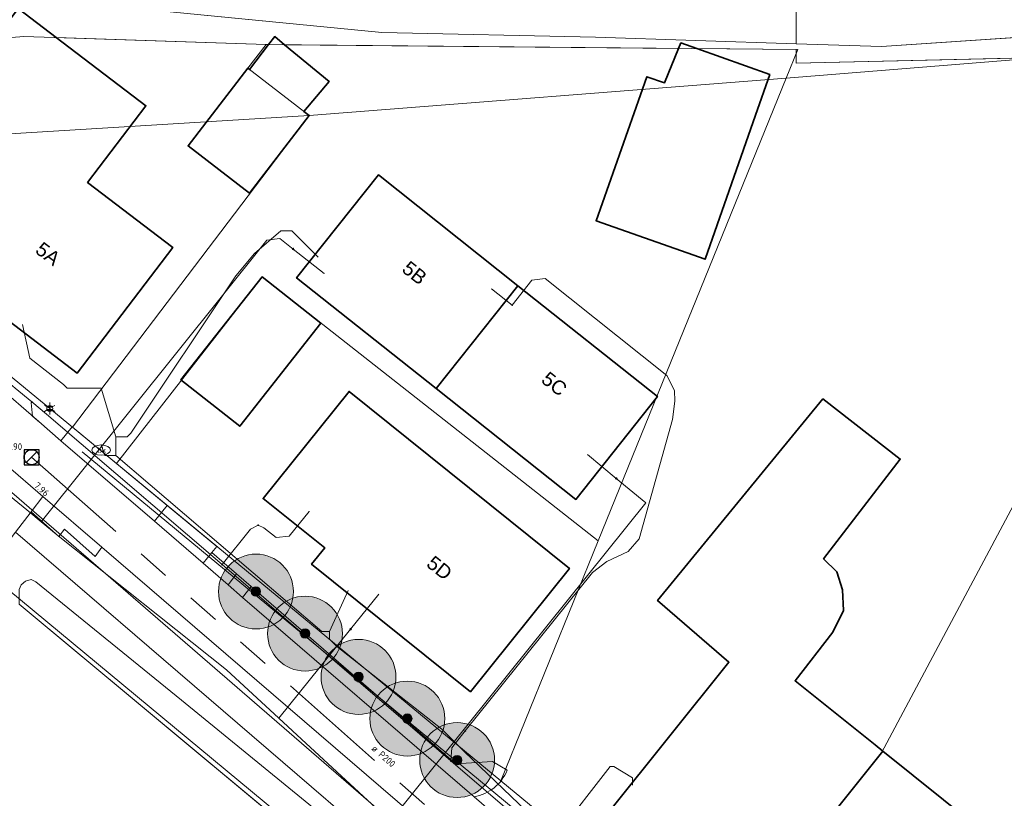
# Model space of a CAD drawing. Header units: metres. Extents: x 163628 to 167855, y 402678 to 405435.
# Tile 45 of 256: x 164012 to 164065, y 403156 to 403197. Entities that reach past the tile are written whole.
import ezdxf
from ezdxf.enums import TextEntityAlignment as Align

# ---------------------------------------------------------------- set-up
doc = ezdxf.new("R2010")
doc.units = ezdxf.units.M
doc.linetypes.add('X-CA190022.004-UO-WHM_Riolering gemeente_NLCS_v0.2$0$RI-GWA', pattern=[18.45, 6, -1.8, 1.75, -1.8, 1.75, -1.8, 1.75, -1.8])
doc.layers.get('0').update_dxf_attribs({"lineweight": 25})
for name, color, linetype, lineweight in [('X-CA190022.004-UO-BGT_Ondergrond$0$GE_201_SHDHek_Lijn_GEM', 253, 'X-CA190022.004-UO-BGT_Ondergrond$0$Hekwerk', 9), ('X-CA190022.004-UO-BGT_Ondergrond$0$GE_244_Taludlijn_Lijn_GEM', 253, 'Continuous', 9), ('X-CA190022.004-UO-BGT_Ondergrond$0$GE_314_WGDRijbaanLokaleweg_Vlak_GEM', 253, 'Continuous', 9), ('X-CA190022.004-UO-BGT_Ondergrond$0$GE_317_WGDVoetpad_Vlak_GEM', 253, 'Continuous', 9), ('X-CA190022.004-UO-BGT_Ondergrond$0$GE_322_WGDInrit_Vlak_GEM', 253, 'Continuous', 9), ('X-CA190022.004-UO-BGT_Ondergrond$0$GE_364_OWGBerm_halfverhard_Vlak_GEM', 253, 'Continuous', 9), ('X-CA190022.004-UO-BGT_Ondergrond$0$GE_367_OWGBerm_groenvoorziening_grasenk_GEM', 253, 'Continuous', 9), ('X-CA190022.004-UO-BGT_Ondergrond$0$GE_401_OTDErf_Vlak_GEM', 253, 'Continuous', 9), ('X-CA190022.004-UO-BGT_Ondergrond$0$GE_4502_GBKN_Huisnummer_Lijn_GEM', 7, 'Continuous', 9), ('X-CA190022.004-UO-BGT_Ondergrond$0$GE_478_BTDGroenvoorziening_bosplantsoen_GEM', 253, 'Continuous', 9), ('X-CA190022.004-UO-BGT_Ondergrond$0$GE_479_BTDGroenvoorziening_grasenkruida_GEM', 253, 'Continuous', 9), ('X-CA190022.004-UO-BGT_Ondergrond$0$GE_523_WTDGreppel_drogesloot_Vlak_GEM', 253, 'Continuous', 9), ('X-CA190022.004-UO-BGT_Ondergrond$0$GE_601_PNDgrondvlakpand_Vlak_MV_GEM', 34, 'Continuous', 35), ('X-CA190022.004-UO-BGT_Ondergrond$0$GE_861_PALLichtmast_Punt_GEM', 253, 'Continuous', 9), ('X-CA190022.004-UO-BGT_Ondergrond$0$GE_882_PutBrandkraan_Punt_GEM', 253, 'Continuous', 9), ('X-CA190022.004-UO-KAD_Percelen$0$B-WE-KG-GRENS_PERCEEL-GV', 150, 'Continuous', 9), ('X-CA190022.004-UO-WHM_Riolering gemeente_NLCS_v0.2$0$B-WE-RI-BOB-T18', 214, 'Continuous', 15), ('X-CA190022.004-UO-WHM_Riolering gemeente_NLCS_v0.2$0$B-WE-RI-DIAMETER-T18', 214, 'Continuous', 15), ('X-CA190022.004-UO-WHM_Riolering gemeente_NLCS_v0.2$0$B-WE-RI-GWA_TRANSPORTLEIDING-G', 214, 'X-CA190022.004-UO-WHM_Riolering gemeente_NLCS_v0.2$0$RI-GWA', 15), ('X-CA190022.004-UO-WHM_Riolering gemeente_NLCS_v0.2$0$B-WE-RI-PUT-S', 214, 'Continuous', 15), ('X-CA190022.004-UO-WHM_Riolering gemeente_NLCS_v0.2$0$B-WE-RI-PUTDEKSELHOOGTE-T18', 214, 'Continuous', 15)]:
    doc.layers.add(name, color=color, linetype=linetype, lineweight=lineweight)
doc.layers.add('X-CA190022.004-UO-DWM_Beplanting$0$B-WE-GR-BOOM-S AFKOMSTIG UIT BOMENBESTAND GEMEENTE', color=252, linetype='Continuous')
doc.layers.add('X-CA190022.004-UO-DWM_Beplanting$0$N-GV-GR-GRAS-A-200', color=7, linetype='Continuous')
for name, color, linetype, lineweight, transparency in [('X-CA190022.004-UO-KLIC$0$B-OI-KL-DATA_KPN_0000546663_VECT_19O042615-G', 42, 'X-CA190022.004-UO-KLIC$0$1-200 TELEFONIE-KPN', 0, 0.25), ('X-CA190022.004-UO-KLIC$0$B-OI-KL-WATER_BW_0000551269_VECT_19O042615-G', 42, 'X-CA190022.004-UO-KLIC$0$1-200 WATERLEIDING', 0, 0.25), ('X-CA190022.004-UO-KLIC$0$B-WE-KL-ET_LS-G', 42, 'X-CA190022.004-UO-KLIC$0$1-200 LAAGSPANNING', 0, 0.25), ('X-CA190022.004-UO-KLIC$0$B-WE-KL-ET_LS_HULPSTUK-S', 42, 'X-CA190022.004-UO-KLIC$0$1-200 LAAGSPANNING', 0, 0.25), ('X-CA190022.004-UO-KLIC$0$B-WE-KL-ET_LS_KABELBED-G', 42, 'X-CA190022.004-UO-KLIC$0$1-200 LAAGSPANNING', 0, 0.25), ('X-CA190022.004-UO-KLIC$0$B-WE-KL-GAS_LD-G', 42, 'X-CA190022.004-UO-KLIC$0$1-200 GASLEIDING LAGE DRUK', 0, 0.25), ('X-CA190022.004-UO-KLIC$0$B-WE-KL-GAS_LD_HULPSTUK-S', 42, 'X-CA190022.004-UO-KLIC$0$1-200 GASLEIDING LAGE DRUK', 0, 0.25)]:
    doc.layers.add(name, color=color, linetype=linetype, lineweight=lineweight, transparency=transparency)
doc.styles.add('X-CA190022.004-UO-BGT_Ondergrond$0$BGT_NAR', font='arial.ttf', dxfattribs={"height": 1})
doc.styles.add('X-CA190022.004-UO-BGT_Ondergrond$0$NLCS-ISO', font='NLCS-ISO.ttf')
doc.styles.add('X-CA190022.004-UO-KLIC$0$NLCS-ISO', font='NLCS-ISO.ttf')
doc.styles.add('X-CA190022.004-UO-WHM_Riolering gemeente_NLCS_v0.2$0$NLCS-ISO-M200-T18', font='NLCS-ISO.ttf', dxfattribs={"height": 0.36})
doc.linetypes.add('X-CA190022.004-UO-BGT_Ondergrond$0$Hekwerk', pattern='A,5,-1.5,[2,dgnlstyle-Veghel.shx,S=0.007937,R=0,X=0,Y=0],-1.5', length=8)
doc.linetypes.add('X-CA190022.004-UO-KLIC$0$1-200 GASLEIDING LAGE DRUK', pattern='A,1.5,-0.6,["GAS LD",X-CA190022.004-UO-KLIC$0$NLCS-ISO,S=0.24,R=0,X=-0.5,Y=-0.12],-0.7', length=2.8)
doc.linetypes.add('X-CA190022.004-UO-KLIC$0$1-200 LAAGSPANNING', pattern='A,1.5,-0.6,["LS",X-CA190022.004-UO-KLIC$0$NLCS-ISO,S=0.24,R=0,X=-0.45,Y=-0.12],-0.05', length=2.15)
doc.linetypes.add('X-CA190022.004-UO-KLIC$0$1-200 TELEFONIE-KPN', pattern='A,1.5,-0.6,["KPN",X-CA190022.004-UO-KLIC$0$NLCS-ISO,S=0.24,R=0,X=-0.5,Y=-0.12],-0.3', length=2.4)
doc.linetypes.add('X-CA190022.004-UO-KLIC$0$1-200 WATERLEIDING', pattern='A,1.5,-0.6,["WATER",X-CA190022.004-UO-KLIC$0$NLCS-ISO,S=0.24,R=0,X=-0.5,Y=-0.12],-0.65', length=2.75)

# ---------------------------------------------------------------- blocks, each defined once
blk = doc.blocks.new('X-CA190022.004-UO-BGT_Ondergrond$0$SKL-WATER_BRANDKRAAN_BRANDPUT-SO')
at = {"color": 0, "linetype": 'ByBlock', "lineweight": 18}
blk.add_ellipse((0, 0), major_axis=(2.5, 0), ratio=0.54, dxfattribs=at)
at = {"color": 0, "linetype": 'ByBlock', "lineweight": 18, "style": 'X-CA190022.004-UO-BGT_Ondergrond$0$NLCS-ISO'}
blk.add_text('bk', height=1.5, dxfattribs=at).set_placement((0.16, 0), align=Align.MIDDLE_CENTER)
blk = doc.blocks.new('X-CA190022.004-UO-BGT_Ondergrond$0$IMGEOBrandkraanput')
at = {"xscale": 5, "yscale": 5, "zscale": 5}
blk.add_blockref('X-CA190022.004-UO-BGT_Ondergrond$0$SKL-WATER_BRANDKRAAN_BRANDPUT-SO', (0, 0), dxfattribs=at)
blk = doc.blocks.new('X-CA190022.004-UO-BGT_Ondergrond$0$N-SIE-WEG_LICHTMAST-SO')
h = blk.add_hatch(color=256)
h.paths.add_polyline_path([(1.16, 0.5, 0.658505), (-1.16, 0.5)])
h.paths.add_polyline_path([(-1.16, -0.5, 0.658505), (1.16, -0.5)])
at = {"flags": 128}
for points in [[(-2.19, 1.27), (-1.1, 0.63)], [(-1.16, 0.5), (1.16, 0.5)], [(0, 1.27), (0, 2.53)], [(1.1, 0.63), (2.19, 1.27)], [(-2.19, -1.27), (-1.1, -0.63)], [(-1.16, -0.5), (1.16, -0.5)], [(0, -1.27), (0, -2.53)], [(2.19, -1.27), (1.1, -0.63)]]:
    blk.add_lwpolyline(points, dxfattribs=at)
at = {"ltscale": 0.5}
blk.add_circle((0, 0), 1.27, dxfattribs=at)
at = {"style": 'X-CA190022.004-UO-BGT_Ondergrond$0$NLCS-ISO'}
blk.add_attdef('TYPE', text='', height=1.8, dxfattribs=at).set_placement((0, 2.53), align=Align.BOTTOM_CENTER)
blk = doc.blocks.new('X-CA190022.004-UO-BGT_Ondergrond$0$IMGEOLichtmastpaal')
at = {"xscale": 5, "yscale": 5, "zscale": 5}
blk.add_blockref('X-CA190022.004-UO-BGT_Ondergrond$0$N-SIE-WEG_LICHTMAST-SO', (0, 6.4), dxfattribs=at)
blk = doc.blocks.new('X-CA190022.004-UO-KLIC$0$SKL-WTB_HULP_MOF-SO')
at = {"linetype": 'ByBlock', "lineweight": 18}
h = blk.add_hatch(color=0, dxfattribs=at)
h.dxf.hatch_style = 1
h.paths.add_polyline_path([(-0.5625, 0, 1), (0.5625, 0, 1)])
at = {"color": 0, "linetype": 'ByBlock', "lineweight": 18}
blk.add_circle((0, 0), 0.5625, dxfattribs=at)
at = {"color": 0, "linetype": 'ByBlock', "lineweight": 18, "style": 'X-CA190022.004-UO-KLIC$0$NLCS-ISO', "flags": 1}
for tag, p in [('TYPE', (1.5, 0)), ('OMSCHRIJVING', (1.5, -3)), ('LABEL', (1.5, -1.5))]:
    blk.add_attdef(tag, p, '', height=1, dxfattribs=at)
blk = doc.blocks.new('X-CA190022.004-UO-KLIC$0$SKL-WTB_HULP_OVERIG-SO')
at = {"color": 0, "linetype": 'ByBlock', "lineweight": 18}
for points in [[(-0.1, 0.1), (0.1, -0.1)], [(0.1, 0.1), (-0.1, -0.1)]]:
    blk.add_lwpolyline(points, dxfattribs=at)
at = {"color": 0, "linetype": 'ByBlock', "lineweight": 18, "style": 'X-CA190022.004-UO-KLIC$0$NLCS-ISO', "flags": 1}
for tag, p in [('TYPE', (1.5, 0)), ('LABEL', (1.5, -1.5)), ('OMSCHRIJVING', (1.5, -3))]:
    blk.add_attdef(tag, p, '', height=1, dxfattribs=at)
blk = doc.blocks.new('X-CA190022.004-UO-KLIC$0$SKL-WTB_HULP_VERLOOP-SO')
at = {"color": 0, "linetype": 'ByBlock', "lineweight": 18}
for points in [[(0.44, 0.72), (-0.88, 0)], [(0.44, -0.72), (-0.88, 0)], [(0.44, -0.72), (0.44, 0.72)]]:
    blk.add_lwpolyline(points, dxfattribs=at)
blk.add_circle((0, 0), 1, dxfattribs=at)
at = {"color": 0, "linetype": 'ByBlock', "lineweight": 18, "style": 'X-CA190022.004-UO-KLIC$0$NLCS-ISO', "flags": 1}
for tag, p in [('TYPE', (1.5, 0)), ('OMSCHRIJVING', (1.5, -3)), ('LABEL', (1.5, -1.5))]:
    blk.add_attdef(tag, p, '', height=1, dxfattribs=at)
blk = doc.blocks.new('X-CA190022.004-UO-WHM_Riolering gemeente_NLCS_v0.2$0$B-SRI-PUT_BETON-SO')
blk.add_line((-1.41, -1.41), (1.41, 1.41))
at = {"lineweight": -3, "flags": 128}
blk.add_lwpolyline([(2, -2), (2, 2), (-2, 2), (-2, -2)], close=True, dxfattribs=at)
at = {"lineweight": -3}
blk.add_circle((0, 0), 2, dxfattribs=at)
blk = doc.blocks.new('X-CA190022.004-UO-DWM_Beplanting$0$SGR-BOOM_01-SO')
at = {"linetype": 'ByBlock', "lineweight": 18}
h = blk.add_hatch(color=0, dxfattribs=at)
h.dxf.hatch_style = 1
edge = h.paths.add_edge_path()
edge.add_arc((0, 0), 0.25, 0, 360)
at = {"color": 0, "linetype": 'ByBlock', "lineweight": 18}
for radius in [2, 0.25]:
    blk.add_circle((0, 0), radius, dxfattribs=at)
blk = doc.blocks.new('X-CA190022.004-UO-DWM_Beplanting$0$IMGEOBoom')
at = {"transparency": 33554457}
h = blk.add_hatch(color=256, dxfattribs=at)
h.dxf.hatch_style = 1
edge = h.paths.add_edge_path()
edge.add_arc((0, 0), 100, 0, 360)
edge = h.paths.add_edge_path(flags=17)
edge.add_arc((0, 0), 12.5, 0, 360)
h = blk.add_hatch()
h.set_pattern_fill('ANGLE', color=256)
h.set_pattern_definition([(0, (0, 0), (0, 6.985), [5.08, -1.905]), (90, (0, 0), (-6.985, 4e-16), [5.08, -1.905])])
edge = h.paths.add_edge_path(flags=17)
edge.add_arc((0, 0), 12.5, 0, 360)
at = {"layer": 'X-CA190022.004-UO-DWM_Beplanting$0$N-GV-GR-GRAS-A-200'}
h = blk.add_hatch(color=256, dxfattribs=at)
h.dxf.hatch_style = 1
edge = h.paths.add_edge_path(flags=17)
edge.add_arc((0, 0), 12.5, 0, 360)
at = {"xscale": 50, "yscale": 50, "zscale": 50}
blk.add_blockref('X-CA190022.004-UO-DWM_Beplanting$0$SGR-BOOM_01-SO', (0, 0), dxfattribs=at)

msp = doc.modelspace()

# ---------------------------------------------------------------- linework, layer by layer
at = {"layer": 'X-CA190022.004-UO-BGT_Ondergrond$0$GE_201_SHDHek_Lijn_GEM'}
for p, q in [((164079.519, 403195.638), (164053.829, 403195.063)), ((164023.944, 403167.787), (164022.627, 403168.928)), ((164023.944, 403167.787), (164022.627, 403168.928)), ((164024.716, 403167.118), (164023.944, 403167.787)), ((164024.716, 403167.118), (164023.944, 403167.787)), ((164035.659, 403157.635), (164024.716, 403167.118)), ((164035.659, 403157.635), (164024.716, 403167.118)), ((164043.882, 403139.919), (164012.327, 403166.162)), ((164035.659, 403157.635), (164037.621, 403157.758))]:
    msp.add_line(p, q, dxfattribs=at)
at = {"layer": 'X-CA190022.004-UO-BGT_Ondergrond$0$GE_244_Taludlijn_Lijn_GEM'}
for p, q in [((164012.356, 403198.591), (164031.71, 403196.69)), ((164058.4, 403195.95), (164079.26, 403197.35)), ((164031.71, 403196.69), (164043.11, 403196.44)), ((164043.11, 403196.44), (164053.833, 403196.096)), ((164053.833, 403196.096), (164058.4, 403195.95))]:
    msp.add_line(p, q, dxfattribs=at)
at = {"layer": 'X-CA190022.004-UO-BGT_Ondergrond$0$GE_314_WGDRijbaanLokaleweg_Vlak_GEM', "flags": 128}
for points in [[(164011.06, 403177.91), (164013.373, 403175.918), (164014.559, 403174.896), (164019.551, 403170.595), (164022.158, 403168.35), (164023.485, 403167.204), (164024.259, 403166.529), (164036.631, 403155.881), (164041.354, 403151.811), (164041.727, 403151.49), (164047.81, 403146.25), (164053.572, 403141.285), (164056.19, 403139.03), (164056.129, 403138.992), (164055.618, 403138.673), (164051.723, 403136.238), (164050.221, 403135.299), (164047.819, 403132.591)], [(164044.723, 403145.139), (164035.851, 403152.774), (164016.752, 403169.208), (164013.599, 403171.922), (164011.614, 403173.629)]]:
    msp.add_lwpolyline(points, dxfattribs=at)
at = {"layer": 'X-CA190022.004-UO-BGT_Ondergrond$0$GE_317_WGDVoetpad_Vlak_GEM', "flags": 128}
msp.add_lwpolyline([(164023.944, 403167.787), (164024.716, 403167.118), (164024.259, 403166.529), (164023.485, 403167.204), (164023.944, 403167.787)], dxfattribs=at)
at = {"layer": 'X-CA190022.004-UO-BGT_Ondergrond$0$GE_322_WGDInrit_Vlak_GEM', "flags": 128}
for points in [[(164015.152, 403175.641), (164020.239, 403171.443), (164019.551, 403170.595), (164014.559, 403174.896), (164015.152, 403175.641)], [(164012.965, 403171.098), (164012.132, 403170.016), (164010.4, 403167.765), (164008.329, 403169.49), (164011.614, 403173.629), (164013.599, 403171.922), (164012.965, 403171.098)], [(164020.239, 403171.443), (164022.891, 403169.254), (164022.627, 403168.928), (164022.158, 403168.35), (164019.551, 403170.595), (164020.239, 403171.443)]]:
    msp.add_lwpolyline(points, dxfattribs=at)
at = {"layer": 'X-CA190022.004-UO-BGT_Ondergrond$0$GE_364_OWGBerm_halfverhard_Vlak_GEM', "flags": 128}
for points in [[(164013.599, 403171.922), (164016.752, 403169.208), (164016.383, 403168.719), (164014.748, 403170.172), (164014.446, 403169.78), (164012.965, 403171.098), (164013.599, 403171.922)], [(164016.752, 403169.208), (164035.851, 403152.774), (164034.322, 403150.922), (164012.132, 403170.016), (164012.965, 403171.098), (164014.446, 403169.78), (164014.748, 403170.172), (164016.383, 403168.719), (164016.752, 403169.208)]]:
    msp.add_lwpolyline(points, dxfattribs=at)
at = {"layer": 'X-CA190022.004-UO-BGT_Ondergrond$0$GE_367_OWGBerm_groenvoorziening_grasenk_GEM', "flags": 128}
for points in [[(164022.627, 403168.928), (164023.944, 403167.787), (164023.485, 403167.204), (164022.158, 403168.35), (164022.627, 403168.928)], [(164036.631, 403155.881), (164024.259, 403166.529), (164024.716, 403167.118)], [(164024.716, 403167.118), (164035.659, 403157.635), (164037.621, 403157.758), (164038.397, 403157.304)]]:
    msp.add_lwpolyline(points, dxfattribs=at)
at = {"layer": 'X-CA190022.004-UO-BGT_Ondergrond$0$GE_367_OWGBerm_groenvoorziening_grasenk_GEM', "extrusion": (0, 0, -1)}
msp.add_arc((-164036.242, 403158.171), 2.323, 201.9167, 260.3612, dxfattribs=at)
at = {"layer": 'X-CA190022.004-UO-BGT_Ondergrond$0$GE_401_OTDErf_Vlak_GEM', "flags": 128}
for points in [[(164108.963, 403198.775), (164105.648, 403198.116), (164099.769, 403197.61), (164079.26, 403197.35), (164058.4, 403195.95), (164053.833, 403196.096), (164053.842, 403198.287), (164055.34, 403198.268), (164057.47, 403198.24), (164076.99, 403198.97), (164086.783, 403199.286), (164097.364, 403200.02), (164103.321, 403200.904), (164109.52, 403202.905), (164113.261, 403205.071), (164116.418, 403207.367), (164119.572, 403211.486), (164120.541, 403206.911), (164114.988, 403202.187), (164111.536, 403199.866), (164108.963, 403198.775)], [(164079.519, 403195.638), (164090.449, 403196.342), (164106.596, 403197.217), (164111.239, 403197.303), (164095.534, 403178.35), (164088.22, 403169.408), (164076.393, 403155.143), (164071.964, 403149.796), (164062.56, 403138.471), (164062.126, 403137.948), (164060.151, 403135.569), (164057.129, 403138.162), (164056.129, 403138.992), (164056.19, 403139.03), (164057.733, 403139.749), (164055.289, 403141.939), (164054.959, 403142.235), (164048.749, 403147.369), (164042.084, 403152.919), (164041.354, 403151.811), (164036.631, 403155.881)], [(164007.23, 403184.75), (164015.43, 403178.51), (164020.53, 403185.21), (164015.97, 403188.68), (164019.1, 403192.78), (164014.305, 403196.43), (164025.53, 403196.047), (164025.649, 403196.046), (164024.632, 403194.72), (164024.54, 403194.79), (164021.35, 403190.64), (164024.64, 403188.12), (164027.82, 403192.27), (164027.543, 403192.483), (164028.883, 403194.074), (164026.504, 403196.038), (164047.555, 403195.843), (164046.797, 403193.999), (164045.86, 403194.33), (164043.15, 403186.64), (164048.97, 403184.59), (164051.67, 403192.28), (164052.421, 403194.445), (164048.522, 403195.834), (164053.832, 403195.785), (164053.829, 403195.063), (164079.519, 403195.638)], [(164034.608, 403177.677), (164027.15, 403183.6), (164031.52, 403189.09), (164038.97, 403183.17), (164046.42, 403177.25), (164042.06, 403171.76), (164034.608, 403177.677)], [(164028.44, 403181.17), (164024.11, 403175.67), (164020.97, 403178.14), (164025.3, 403183.64), (164028.44, 403181.17)], [(164038.397, 403157.304), (164037.621, 403157.758), (164035.659, 403157.635), (164024.716, 403167.118), (164023.944, 403167.787), (164022.627, 403168.928), (164022.891, 403169.254), (164020.239, 403171.443), (164015.152, 403175.641), (164014.559, 403174.896), (164013.373, 403175.918), (164011.06, 403177.91)], [(164036.43, 403161.49), (164027.95, 403168.3), (164028.65, 403169.17), (164025.36, 403171.81), (164029.95, 403177.53), (164041.72, 403168.08), (164036.43, 403161.49)], [(164050.246, 403163.062), (164046.428, 403166.36), (164055.257, 403177.125), (164059.39, 403173.913), (164055.295, 403168.584), (164056.006, 403167.887), (164056.305, 403166.927), (164056.37, 403165.829), (164055.798, 403164.679), (164053.78, 403162.08), (164058.05, 403158.655), (164058.461, 403158.326), (164064.95, 403153.12), (164057.67, 403144.05), (164051.205, 403149.232), (164050.774, 403149.577), (164043.87, 403155.11), (164050.246, 403163.062)], [(164012.327, 403166.162), (164043.882, 403139.919), (164045.712, 403138.399), (164041.024, 403131.952), (164024.112, 403113.414), (164006.696, 403126.975)]]:
    msp.add_lwpolyline(points, dxfattribs=at)
at = {"layer": 'X-CA190022.004-UO-BGT_Ondergrond$0$GE_401_OTDErf_Vlak_GEM'}
msp.add_arc((164036.242, 403158.171), 2.323, 279.6388, 338.0833, dxfattribs=at)
at = {"layer": 'X-CA190022.004-UO-BGT_Ondergrond$0$GE_478_BTDGroenvoorziening_bosplantsoen_GEM', "flags": 128}
msp.add_lwpolyline([(164009.38, 403201.99), (164014.838, 403201.313), (164032.28, 403199.15), (164041.373, 403198.529), (164042.457, 403198.455), (164053.842, 403198.287), (164053.833, 403196.096), (164043.11, 403196.44), (164031.71, 403196.69), (164012.356, 403198.591)], dxfattribs=at)
at = {"layer": 'X-CA190022.004-UO-BGT_Ondergrond$0$GE_479_BTDGroenvoorziening_grasenkruida_GEM', "flags": 128}
for points in [[(164012.356, 403198.591), (164031.71, 403196.69), (164043.11, 403196.44), (164053.833, 403196.096), (164058.4, 403195.95), (164079.26, 403197.35)], [(164079.519, 403195.638), (164053.829, 403195.063), (164053.832, 403195.785), (164048.522, 403195.834), (164047.675, 403196.136), (164047.555, 403195.843), (164026.504, 403196.038), (164025.977, 403196.473), (164025.649, 403196.046), (164025.53, 403196.047), (164014.305, 403196.43), (164012.27, 403197.98)], [(164012.132, 403170.016), (164034.322, 403150.922), (164043.144, 403143.331), (164045.713, 403141.147), (164047.138, 403139.789)], [(164006.696, 403126.975), (164024.112, 403113.414), (164041.024, 403131.952), (164045.712, 403138.399), (164043.882, 403139.919), (164044.359, 403140.025), (164044.548, 403140.346), (164044.611, 403140.866), (164044.493, 403141.259), (164037.806, 403147.315), (164021.006, 403161.042), (164013.213, 403167.366), (164012.972, 403167.477), (164012.663, 403167.396), (164012.441, 403167.202), (164012.328, 403166.958)]]:
    msp.add_lwpolyline(points, dxfattribs=at)
at = {"layer": 'X-CA190022.004-UO-BGT_Ondergrond$0$GE_523_WTDGreppel_drogesloot_Vlak_GEM', "flags": 128}
msp.add_lwpolyline([(164012.327, 403166.553), (164012.328, 403166.958), (164012.441, 403167.202), (164012.663, 403167.396), (164012.972, 403167.477), (164013.213, 403167.366), (164021.006, 403161.042), (164037.806, 403147.315), (164044.493, 403141.259), (164044.611, 403140.866), (164044.548, 403140.346), (164044.359, 403140.025), (164043.882, 403139.919), (164012.327, 403166.162), (164012.327, 403166.553)], dxfattribs=at)
at = {"layer": 'X-CA190022.004-UO-BGT_Ondergrond$0$GE_601_PNDgrondvlakpand_Vlak_MV_GEM', "flags": 128}
for points in [[(164015.97, 403188.68), (164020.53, 403185.21), (164015.43, 403178.51), (164007.23, 403184.75), (164010.6, 403189.17), (164007.42, 403191.6), (164011.041, 403196.363), (164012.27, 403197.98), (164014.305, 403196.43), (164019.1, 403192.78), (164015.97, 403188.68)], [(164027.543, 403192.483), (164027.82, 403192.27), (164024.64, 403188.12), (164021.35, 403190.64), (164024.54, 403194.79), (164024.632, 403194.72), (164025.649, 403196.046), (164025.977, 403196.473), (164026.504, 403196.038), (164028.883, 403194.074), (164027.543, 403192.483)], [(164051.67, 403192.28), (164048.97, 403184.59), (164043.15, 403186.64), (164045.86, 403194.33), (164046.797, 403193.999), (164047.555, 403195.843), (164047.675, 403196.136), (164048.522, 403195.834), (164052.421, 403194.445), (164051.67, 403192.28)], [(164034.608, 403177.677), (164027.15, 403183.6), (164031.52, 403189.09), (164038.97, 403183.17), (164034.608, 403177.677)], [(164028.44, 403181.17), (164024.11, 403175.67), (164020.97, 403178.14), (164025.3, 403183.64), (164028.44, 403181.17)], [(164038.97, 403183.17), (164046.42, 403177.25), (164042.06, 403171.76), (164034.608, 403177.677), (164038.97, 403183.17)], [(164036.43, 403161.49), (164027.95, 403168.3), (164028.65, 403169.17), (164025.36, 403171.81), (164029.95, 403177.53), (164041.72, 403168.08), (164036.43, 403161.49)], [(164055.257, 403177.125), (164059.39, 403173.913), (164055.295, 403168.584), (164056.006, 403167.887), (164056.305, 403166.927), (164056.37, 403165.829), (164055.798, 403164.679), (164053.78, 403162.08), (164058.05, 403158.655), (164058.461, 403158.326), (164051.205, 403149.232), (164050.774, 403149.577), (164043.87, 403155.11), (164050.246, 403163.062), (164046.428, 403166.36), (164055.257, 403177.125)], [(164058.461, 403158.326), (164064.95, 403153.12), (164057.67, 403144.05), (164051.205, 403149.232), (164058.461, 403158.326)]]:
    msp.add_lwpolyline(points, dxfattribs=at)
at = {"layer": 'X-CA190022.004-UO-KAD_Percelen$0$B-WE-KG-GRENS_PERCEEL-GV', "flags": 128}
msp.add_lwpolyline([(163986.605, 403201.417), (163968.541, 403177.106), (163960.787, 403167.032), (163948.647, 403150.158), (163950.972, 403148.683), (163958.92, 403141.707), (163962.213, 403139.418), (163967.598, 403136.566), (163971.386, 403140.995), (163973.192, 403147.657), (163987.804, 403173.587), (163992.826, 403182.499), (163997.274, 403190.392), (164002.602, 403194.402), (164007.717, 403196.092), (164012.586, 403196.489), (164025.53, 403196.047), (164053.928, 403195.784), (164053.307, 403194.256), (164078.696, 403196.309)], dxfattribs=at)
for points in [[(164078.696, 403196.309), (164058.39, 403158.237), (164049.598, 403147.218), (164058.713, 403139.694), (164086.457, 403170.565), (164113.537, 403198.916)], [(164027.82, 403192.27), (164024.54, 403194.79), (164025.53, 403196.047), (164012.586, 403196.489), (164007.717, 403196.092), (164002.602, 403194.402), (163997.274, 403190.392)], [(164078.696, 403196.309), (164053.307, 403194.256), (164043.266, 403169.548), (164038.06, 403156.738), (164049.598, 403147.218), (164058.39, 403158.237)], [(164025.53, 403196.047), (164024.54, 403194.79), (164027.82, 403192.27), (164053.307, 403194.256), (164053.928, 403195.784)], [(164043.266, 403169.548), (164053.307, 403194.256), (164027.82, 403192.27), (164015.179, 403175.618), (164017.52, 403173.686), (164025.3, 403183.64)], [(164011.76, 403178.439), (164015.179, 403175.618), (164027.82, 403192.27), (163997.274, 403190.392)], [(164017.52, 403173.686), (164038.06, 403156.738), (164043.266, 403169.548), (164025.3, 403183.64)], [(164052.698, 403133), (164058.713, 403139.694), (164049.598, 403147.218), (164038.06, 403156.738), (164017.52, 403173.686), (164015.179, 403175.618), (164011.76, 403178.439), (164006.241, 403171.486), (164045.923, 403138.62)], [(163987.804, 403173.587), (163973.192, 403147.657), (163980.651, 403143.091), (163986.647, 403139.42), (164005.48, 403127.627), (164019.807, 403116.013), (164045.923, 403138.62), (164006.241, 403171.486), (164001.609, 403165.649)]]:
    msp.add_lwpolyline(points, close=True, dxfattribs=at)
at = {"layer": 'X-CA190022.004-UO-KLIC$0$B-OI-KL-DATA_KPN_0000546663_VECT_19O042615-G', "flags": 128}
msp.add_lwpolyline([(164015.9, 403104.5), (164027.3, 403117.3), (164048.7, 403145.7), (164049.1, 403146.7), (164015.7, 403174.3)], dxfattribs=at)
at = {"layer": 'X-CA190022.004-UO-KLIC$0$B-OI-KL-WATER_BW_0000551269_VECT_19O042615-G', "flags": 128}
for points in [[(164017.5, 403175.1), (164018.1, 403175.1), (164018.3, 403175.3), (164023.9, 403183.7), (164024.9, 403184.9), (164026.3, 403186.1), (164026.9, 403186.1), (164028.3, 403184.7)], [(164017.5, 403175.1), (164016.7, 403177.7), (164014.9, 403177.7), (164014.7, 403177.9), (164012.9, 403179.3), (164012.5, 403181.1)], [(164016.7, 403174.7), (164016.9, 403174.1), (164017.5, 403174.1)], [(164017.5, 403175.1), (164017.5, 403174.1)], [(164017.5, 403174.1), (164028.5, 403164.7), (164028.9, 403164.7)], [(164028.9, 403164.7), (164029.9, 403166.9)], [(164028.9, 403164.7), (164028.9, 403164.3), (164029.3, 403163.9), (164034.9, 403159.5), (164036.1, 403158.3), (164040.7, 403153.9), (164041.1, 403153.9)], [(164041.1, 403153.9), (164043.9, 403157.5), (164044.1, 403157.5), (164045.1, 403156.9), (164045.1, 403156.5)]]:
    msp.add_lwpolyline(points, dxfattribs=at)
at = {"layer": 'X-CA190022.004-UO-KLIC$0$B-WE-KL-ET_LS-G'}
for points in [[(163999.111, 403200.853), (163993.209, 403196.378), (163991.316, 403194.001), (163991.355, 403193.201), (163991.359, 403193.198), (163995.283, 403190.485), (164001.021, 403185.97), (164001.167, 403184.871), (164000.126, 403183.462), (164000.267, 403182.21), (164031.372, 403155.307), (164038.898, 403148.922), (164044.885, 403143.26), (164046.501, 403139.183), (164052.149, 403133.771), (164053.374, 403132.598)], [(163964.888, 403150.993), (163965.012, 403151.197), (163965.273, 403151.624), (163990.44, 403192.819), (163990.832, 403193.263), (163991.359, 403193.198), (163995.283, 403190.485), (164001.021, 403185.97), (164001.167, 403184.871), (164000.126, 403183.462), (164000.267, 403182.21), (164031.372, 403155.307), (164038.898, 403148.922), (164044.885, 403143.26), (164046.501, 403139.183), (164052.149, 403133.771), (164053.374, 403132.598)], [(164036.161, 403159.398), (164042.949, 403167.853), (164043.716, 403168.451), (164044.855, 403168.972), (164045.445, 403169.661), (164047.225, 403176.022), (164047.346, 403177.004), (164047.331, 403177.569), (164046.927, 403178.38), (164040.421, 403183.55), (164039.718, 403183.469), (164038.661, 403182.138)], [(164038.661, 403182.138), (164037.565, 403183.009)], [(164011.736, 403178.018), (164012.111, 403177.708), (164013.002, 403176.971), (164013.789, 403176.319), (164023.167, 403168.278), (164032.959, 403159.881)], [(164013.002, 403176.971), (164012.968, 403176.926), (164013.044, 403176.202), (164013.424, 403175.874)], [(164025.098, 403170.385), (164025.389, 403170.248), (164026.048, 403169.719), (164026.751, 403169.796), (164027.815, 403171.122)], [(164023.167, 403168.278), (164024.686, 403170.171), (164025.098, 403170.385)], [(164032.959, 403159.881), (164035.389, 403157.797), (164038.017, 403155.544), (164041.995, 403152.133), (164051.666, 403143.839), (164055.306, 403140.718), (164055.467, 403139.06), (164055.152, 403138.662), (164054.098, 403137.328), (164052.246, 403134.982), (164052.149, 403133.771), (164053.374, 403132.598)], [(164035.389, 403157.797), (164035.432, 403158.49), (164036.161, 403159.398)]]:
    msp.add_lwpolyline(points, dxfattribs=at)
at = {"layer": 'X-CA190022.004-UO-KLIC$0$B-WE-KL-ET_LS_KABELBED-G'}
for points in [[(164052.149, 403133.771), (164046.501, 403139.183), (164044.885, 403143.26), (164038.898, 403148.922), (164031.372, 403155.307), (164000.267, 403182.21), (164000.126, 403183.462), (164001.167, 403184.871), (164001.021, 403185.97), (163995.283, 403190.485)], [(164011.736, 403178.018), (164012.111, 403177.708), (164013.002, 403176.971), (164013.789, 403176.319), (164023.167, 403168.278), (164032.959, 403159.881)], [(164032.959, 403159.881), (164035.389, 403157.797), (164038.017, 403155.544), (164041.995, 403152.133), (164051.666, 403143.839), (164055.306, 403140.718), (164055.467, 403139.06), (164055.152, 403138.662), (164054.098, 403137.328), (164052.246, 403134.982), (164052.149, 403133.771)]]:
    msp.add_lwpolyline(points, dxfattribs=at)
at = {"layer": 'X-CA190022.004-UO-KLIC$0$B-WE-KL-GAS_LD-G'}
for points in [[(164013.507, 403170.561), (164025.55, 403185.606), (164026.255, 403185.688), (164026.963, 403185.131)], [(164026.963, 403185.131), (164028.613, 403183.833)], [(164044.226, 403172.88), (164042.686, 403174.156)], [(164032.188, 403154.608), (164045.806, 403171.572), (164044.226, 403172.88)], [(164036.936, 403150.62), (164032.188, 403154.608), (164031.422, 403155.251), (164027.416, 403158.955), (164026.207, 403160.073), (164023.41, 403162.658), (164014.413, 403169.811), (164013.507, 403170.561), (164012.737, 403171.199), (164012.054, 403171.764), (164011.823, 403171.956)], [(164030.035, 403164.83), (164031.54, 403166.7)], [(164026.207, 403160.073), (164030.035, 403164.83)]]:
    msp.add_lwpolyline(points, dxfattribs=at)
at = {"layer": 'X-CA190022.004-UO-WHM_Riolering gemeente_NLCS_v0.2$0$B-WE-RI-GWA_TRANSPORTLEIDING-G'}
msp.add_line((164012.992, 403174.016), (164051.344, 403140.128), dxfattribs=at)

# ---------------------------------------------------------------- block references
at = {"layer": 'X-CA190022.004-UO-BGT_Ondergrond$0$GE_861_PALLichtmast_Punt_GEM', "xscale": 0.025, "yscale": 0.025, "zscale": 0.025}
msp.add_blockref('X-CA190022.004-UO-BGT_Ondergrond$0$IMGEOLichtmastpaal', (164013.959, 403176.46), dxfattribs=at)
at = {"layer": 'X-CA190022.004-UO-BGT_Ondergrond$0$GE_882_PutBrandkraan_Punt_GEM', "xscale": 0.04, "yscale": 0.04, "zscale": 0.02}
msp.add_blockref('X-CA190022.004-UO-BGT_Ondergrond$0$IMGEOBrandkraanput', (164016.71, 403174.399), dxfattribs=at)
at = {"layer": 'X-CA190022.004-UO-DWM_Beplanting$0$B-WE-GR-BOOM-S AFKOMSTIG UIT BOMENBESTAND GEMEENTE', "xscale": 0.02, "yscale": 0.02, "zscale": 0.02}
for p in [(164024.977, 403166.843), (164027.599, 403164.594), (164030.457, 403162.283), (164033.064, 403160.057), (164035.724, 403157.842)]:
    msp.add_blockref('X-CA190022.004-UO-DWM_Beplanting$0$IMGEOBoom', p, dxfattribs=at)
at = {"layer": 'X-CA190022.004-UO-KLIC$0$B-WE-KL-ET_LS_HULPSTUK-S', "xscale": 0.04, "yscale": 0.04, "zscale": 0.2}
for name, p in [('X-CA190022.004-UO-KLIC$0$SKL-WTB_HULP_OVERIG-SO', (164037.565, 403183.009)), ('X-CA190022.004-UO-KLIC$0$SKL-WTB_HULP_MOF-SO', (164038.661, 403182.138)), ('X-CA190022.004-UO-KLIC$0$SKL-WTB_HULP_OVERIG-SO', (164038.661, 403182.138)), ('X-CA190022.004-UO-KLIC$0$SKL-WTB_HULP_MOF-SO', (164013.002, 403176.971)), ('X-CA190022.004-UO-KLIC$0$SKL-WTB_HULP_OVERIG-SO', (164027.815, 403171.122)), ('X-CA190022.004-UO-KLIC$0$SKL-WTB_HULP_MOF-SO', (164025.098, 403170.385)), ('X-CA190022.004-UO-KLIC$0$SKL-WTB_HULP_MOF-SO', (164023.167, 403168.278)), ('X-CA190022.004-UO-KLIC$0$SKL-WTB_HULP_MOF-SO', (164032.959, 403159.881)), ('X-CA190022.004-UO-KLIC$0$SKL-WTB_HULP_MOF-SO', (164036.161, 403159.398)), ('X-CA190022.004-UO-KLIC$0$SKL-WTB_HULP_MOF-SO', (164035.389, 403157.797))]:
    msp.add_blockref(name, p, dxfattribs=at)
at = {"layer": 'X-CA190022.004-UO-KLIC$0$B-WE-KL-GAS_LD_HULPSTUK-S', "xscale": 0.04, "yscale": 0.04, "zscale": 0.2}
for name, p in [('X-CA190022.004-UO-KLIC$0$SKL-WTB_HULP_VERLOOP-SO', (164026.963, 403185.131)), ('X-CA190022.004-UO-KLIC$0$SKL-WTB_HULP_OVERIG-SO', (164028.613, 403183.833)), ('X-CA190022.004-UO-KLIC$0$SKL-WTB_HULP_OVERIG-SO', (164042.686, 403174.156)), ('X-CA190022.004-UO-KLIC$0$SKL-WTB_HULP_VERLOOP-SO', (164044.226, 403172.88)), ('X-CA190022.004-UO-KLIC$0$SKL-WTB_HULP_OVERIG-SO', (164013.507, 403170.561)), ('X-CA190022.004-UO-KLIC$0$SKL-WTB_HULP_OVERIG-SO', (164031.54, 403166.7)), ('X-CA190022.004-UO-KLIC$0$SKL-WTB_HULP_VERLOOP-SO', (164030.035, 403164.83)), ('X-CA190022.004-UO-KLIC$0$SKL-WTB_HULP_OVERIG-SO', (164026.207, 403160.073))]:
    msp.add_blockref(name, p, dxfattribs=at)
at = {"layer": 'X-CA190022.004-UO-WHM_Riolering gemeente_NLCS_v0.2$0$B-WE-RI-PUT-S', "xscale": 0.2, "yscale": 0.2, "zscale": 0.2}
msp.add_blockref('X-CA190022.004-UO-WHM_Riolering gemeente_NLCS_v0.2$0$B-SRI-PUT_BETON-SO', (164012.992, 403174.016), dxfattribs=at)

# ---------------------------------------------------------------- texts
at = {"layer": 'X-CA190022.004-UO-BGT_Ondergrond$0$GE_4502_GBKN_Huisnummer_Lijn_GEM', "style": 'X-CA190022.004-UO-BGT_Ondergrond$0$BGT_NAR'}
for s, rotation, p in [('5A', 322.7, (164013.869, 403184.88)), ('5B', 321.6, (164033.454, 403183.86)), ('5C', 321.6, (164040.917, 403177.934)), ('5D', 321.3, (164034.784, 403168.103))]:
    msp.add_text(s, height=0.75, rotation=rotation, dxfattribs=at).set_placement(p, align=Align.MIDDLE_CENTER)
at = {"layer": 'X-CA190022.004-UO-WHM_Riolering gemeente_NLCS_v0.2$0$B-WE-RI-BOB-T18', "style": 'X-CA190022.004-UO-WHM_Riolering gemeente_NLCS_v0.2$0$NLCS-ISO-M200-T18'}
msp.add_text('7.96', height=0.36, rotation=318.5464, dxfattribs=at).set_placement((164013.097, 403172.448))
at = {"layer": 'X-CA190022.004-UO-WHM_Riolering gemeente_NLCS_v0.2$0$B-WE-RI-DIAMETER-T18', "style": 'X-CA190022.004-UO-WHM_Riolering gemeente_NLCS_v0.2$0$NLCS-ISO-M200-T18'}
msp.add_text('ø P200', height=0.36, rotation=318.5464, dxfattribs=at).set_placement((164031.119, 403158.414))
at = {"layer": 'X-CA190022.004-UO-WHM_Riolering gemeente_NLCS_v0.2$0$B-WE-RI-PUTDEKSELHOOGTE-T18', "style": 'X-CA190022.004-UO-WHM_Riolering gemeente_NLCS_v0.2$0$NLCS-ISO-M200-T18'}
msp.add_text('8.90', height=0.36, dxfattribs=at).set_placement((164011.64, 403174.4))

doc.saveas('drawing.dxf')
